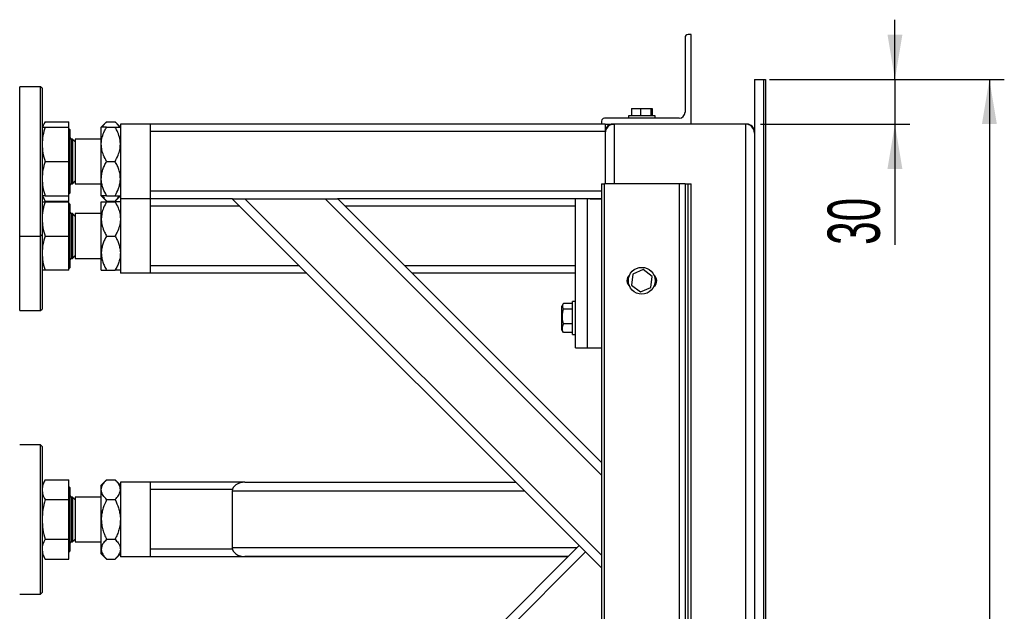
# Model space of a CAD drawing. Header units: millimetres. Extents: x 0 to 841, y 0 to 594.
# Tile 9 of 35: x 532 to 598, y 138 to 178. Entities that reach past the tile are written whole.
import ezdxf

# ---------------------------------------------------------------- set-up
doc = ezdxf.new("R2010")
doc.units = ezdxf.units.MM
doc.layers.add('COTES', color=1, linetype='Continuous')
doc.layers.add('TRAIT-FORT', color=4, linetype='Continuous', lineweight=25)
doc.styles.add('SLDTEXTSTYLE5', font='TXT', dxfattribs={"width": 0.605})
doc.dimstyles.new('SLDDIMSTYLE0', dxfattribs={"dimtxt": 3.5, "dimasz": 3, "dimexe": 0, "dimexo": 0.0625, "dimgap": 0.875, "dimtad": 1, "dimlfac": 10, "dimrnd": 1e-09, "dimzin": 12, "dimdsep": 46, "dimtxsty": 'SLDTEXTSTYLE5', "dimsah": 1, "dimcen": 0.09, "dimadec": 0, "dimazin": 3, "dimtfac": 1, "dimtofl": 0, "dimtmove": 0, "dimatfit": 3, "dimfxl": 0, "dimfrac": 2, "dimtolj": 1, "dimtzin": 12, "dimarcsym": 0})
doc.dimstyles.new('SLDDIMSTYLE1', dxfattribs={"dimtxt": 3.5, "dimasz": 3, "dimexe": 0, "dimexo": 0.0625, "dimgap": 0.875, "dimtad": 1, "dimlfac": 10, "dimrnd": 1e-09, "dimzin": 12, "dimdsep": 46, "dimtxsty": 'SLDTEXTSTYLE5', "dimsah": 1, "dimcen": 0.09, "dimadec": 0, "dimazin": 3, "dimtfac": 1, "dimtmove": 0, "dimatfit": 0, "dimfxl": 0, "dimfrac": 2, "dimtolj": 1, "dimtzin": 12, "dimarcsym": 0})

# ---------------------------------------------------------------- blocks, each defined once
blk = doc.blocks.new('_D_18')
at = {"layer": 'COTES', "color": 1}
for p, q in [((590.813, 173.795), (590.813, 177.795)), ((582.395, 173.795), (591.813, 173.795)), ((590.813, 173.795), (590.813, 170.795)), ((581.795, 170.795), (591.813, 170.795)), ((590.813, 170.795), (590.813, 162.7))]:
    blk.add_line(p, q, dxfattribs=at)
for points in [[(590.813, 173.795), (591.313, 176.795), (590.313, 176.795)], [(590.813, 170.795), (590.313, 167.795), (591.313, 167.795)]]:
    blk.add_solid(points, dxfattribs=at)
at = {"layer": 'COTES', "color": 1, "insert": (586.301, 162.7), "char_height": 3.5, "attachment_point": 1, "rotation": 90, "style": 'SLDTEXTSTYLE5'}
blk.add_mtext('30', dxfattribs=at)
blk = doc.blocks.new('_D_19')
at = {"layer": 'COTES', "color": 1}
for p, q in [((582.395, 173.795), (598.145, 173.795)), ((597.145, 173.795), (597.145, 56.495)), ((582.395, 56.495), (598.145, 56.495))]:
    blk.add_line(p, q, dxfattribs=at)
for points in [[(597.145, 173.795), (596.645, 170.795), (597.645, 170.795)], [(597.145, 56.495), (597.645, 59.495), (596.645, 59.495)]]:
    blk.add_solid(points, dxfattribs=at)
at = {"layer": 'COTES', "color": 1, "char_height": 3.5, "attachment_point": 1, "rotation": 90, "style": 'SLDTEXTSTYLE5'}
for s, insert in [('TOLES', (592.633, 114.156)), ('1173', (592.633, 103.199))]:
    blk.add_mtext(s, dxfattribs=dict(at, insert=insert))

msp = doc.modelspace()

# ---------------------------------------------------------------- linework, layer by layer
at = {"layer": 'TRAIT-FORT', "color": 4, "linetype": 'Continuous', "lineweight": 25}
for p, q in [((576.7449, 176.5951), (576.7449, 171.5951)), ((577.1449, 176.7951), (576.9449, 176.7951)), ((577.1449, 170.7951), (577.1449, 176.7951)), ((581.3949, 173.7951), (581.3949, 116.4952)), ((581.3949, 173.7951), (581.9949, 173.7951)), ((581.9949, 173.7951), (581.9949, 116.4952)), ((581.9949, 173.7951), (581.9949, 120.9952)), ((581.9949, 173.7951), (582.1449, 173.7951)), ((582.1449, 173.7951), (582.1449, 120.9952)), ((533.5449, 173.2952), (532.1449, 173.2952)), ((532.1449, 163.2952), (532.1449, 173.2952)), ((533.6449, 173.1952), (533.5449, 173.2952)), ((533.5449, 165.2094), (533.5449, 173.2952)), ((533.6449, 173.1952), (533.6449, 165.2711)), ((573.154, 171.8451), (573.154, 171.3451)), ((573.154, 171.8451), (573.7533, 171.8451)), ((573.7533, 171.8451), (573.7533, 171.3451)), ((573.7533, 171.8451), (574.4443, 171.8451)), ((574.4443, 171.8451), (574.4443, 171.3451)), ((574.4443, 171.8451), (574.5359, 171.8451)), ((574.5359, 171.8451), (574.5359, 171.3451)), ((533.8504, 170.951), (533.6449, 170.5952)), ((533.8504, 170.951), (535.4349, 170.951)), ((535.4349, 170.5952), (535.4349, 170.951)), ((537.9708, 170.951), (537.6149, 170.5952)), ((537.9708, 170.951), (538.5391, 170.951)), ((538.8949, 170.5952), (538.5391, 170.951)), ((571.1449, 170.9951), (571.1449, 170.7951)), ((576.3449, 171.1951), (571.3449, 171.1951)), ((572.9449, 171.3451), (572.9449, 171.1951)), ((574.7449, 171.3451), (572.9449, 171.3451)), ((574.7449, 171.1951), (574.7449, 171.3451)), ((533.8504, 170.5952), (535.4349, 170.5952)), ((535.4349, 168.2952), (535.4349, 170.5952)), ((535.5049, 170.4302), (535.4349, 170.5002)), ((535.5149, 170.4302), (535.5049, 170.4302)), ((535.5049, 170.4302), (535.5049, 166.1602)), ((535.5149, 170.4302), (535.5149, 166.1602)), ((537.6149, 169.4452), (537.6149, 170.5952)), ((537.9708, 170.5952), (538.5391, 170.5952)), ((540.8949, 170.7952), (538.8949, 170.7952)), ((538.8949, 170.7952), (538.8949, 165.7952)), ((540.8949, 170.7952), (540.8949, 165.7952)), ((571.3949, 170.7951), (540.8949, 170.7951)), ((571.3949, 170.2951), (540.8949, 170.2951)), ((571.3949, 170.7951), (571.9949, 170.7951)), ((571.3949, 170.7951), (571.3949, 170.2951)), ((571.3949, 170.2951), (571.3949, 166.7951)), ((571.8949, 170.7867), (571.8949, 170.7951)), ((580.7949, 170.7951), (571.9949, 170.7951)), ((571.9949, 170.7951), (571.9949, 166.7951)), ((580.7949, 170.7951), (580.7949, 62.7951)), ((580.8949, 170.7867), (580.8949, 170.7951)), ((535.6755, 169.7952), (535.6149, 169.7952)), ((535.6149, 169.7952), (535.6149, 166.7952)), ((535.8649, 169.6057), (535.6755, 169.7952)), ((535.6755, 169.7952), (535.6755, 169.5942)), ((537.6149, 169.7952), (535.8649, 169.7952)), ((535.8649, 169.7952), (535.8649, 166.7952)), ((535.6755, 169.5942), (535.6755, 166.7952)), ((537.6149, 167.1452), (537.6149, 169.4452)), ((533.8504, 168.2952), (535.4349, 168.2952)), ((535.4349, 165.9952), (535.4349, 168.2952)), ((537.9708, 168.2952), (538.5391, 168.2952)), ((535.6755, 166.7952), (535.8649, 166.9846)), ((537.6149, 165.9952), (537.6149, 167.1452)), ((535.6149, 166.7952), (535.6755, 166.7952)), ((535.8649, 166.7952), (537.6149, 166.7952)), ((571.1449, 166.7951), (571.1449, 66.7951)), ((571.1449, 166.7951), (571.3449, 166.7951)), ((571.3449, 66.7951), (571.3449, 166.7951)), ((576.3449, 166.7951), (571.3449, 166.7951)), ((576.3449, 166.7951), (576.3449, 66.7951)), ((576.7449, 166.7951), (576.3449, 166.7951)), ((576.7449, 166.7951), (576.7449, 66.7951)), ((576.7449, 166.7951), (576.9449, 166.7951)), ((576.9449, 66.7951), (576.9449, 166.7951)), ((576.9449, 166.7951), (577.1449, 166.7951)), ((577.1449, 66.7951), (577.1449, 166.7951)), ((533.6449, 165.9952), (533.8504, 165.6394)), ((533.8504, 165.9952), (535.4349, 165.9952)), ((535.4349, 166.0902), (535.5049, 166.1602)), ((535.4349, 165.6394), (535.4349, 165.9952)), ((535.5049, 166.1602), (535.5149, 166.1602)), ((537.6149, 165.9952), (537.9708, 165.6394)), ((537.9708, 165.9952), (538.5391, 165.9952)), ((538.5391, 165.6394), (538.8949, 165.9952)), ((540.8949, 165.7952), (538.8949, 165.7952)), ((540.8949, 165.795), (538.8949, 165.795)), ((538.8949, 165.795), (538.8949, 160.795)), ((571.1449, 166.2953), (540.8949, 166.2953)), ((546.4093, 165.7953), (540.8949, 165.7953)), ((540.8949, 165.795), (540.8949, 160.795)), ((546.3953, 165.7949), (540.8949, 165.7949)), ((571.1449, 141.0453), (546.3949, 165.7953)), ((546.4093, 165.7953), (547.2435, 165.7953)), ((547.2435, 165.7953), (552.6175, 165.7953)), ((547.2435, 165.7953), (571.1449, 141.8938)), ((552.6175, 165.7953), (553.4516, 165.7953)), ((571.1449, 147.2678), (552.6175, 165.7953)), ((571.1449, 165.7953), (553.4516, 165.7953)), ((553.466, 165.7953), (571.1449, 148.1163)), ((570.3949, 165.7951), (553.4662, 165.7951)), ((569.3949, 165.7949), (553.4664, 165.7949)), ((569.3949, 155.7951), (569.3949, 165.7951)), ((570.1949, 155.7951), (570.1949, 165.7951)), ((570.3949, 165.7953), (570.3949, 165.7951)), ((570.3949, 165.7951), (571.1449, 165.7951)), ((533.5449, 163.2952), (533.5449, 165.2094)), ((533.6449, 165.2711), (533.6449, 163.3952)), ((533.8504, 165.6394), (535.4349, 165.6394)), ((533.8504, 165.595), (535.4349, 165.595)), ((535.4349, 163.295), (535.4349, 165.595)), ((535.5049, 165.43), (535.4349, 165.5)), ((535.5149, 165.43), (535.5049, 165.43)), ((535.5049, 165.43), (535.5049, 162.2275)), ((535.5149, 165.43), (535.5149, 162.2275)), ((537.6149, 164.445), (537.6149, 165.595)), ((537.9708, 165.6394), (538.5391, 165.6394)), ((537.9708, 165.595), (538.5391, 165.595)), ((546.8953, 165.2949), (540.8949, 165.2949)), ((569.3949, 165.2949), (553.9664, 165.2949)), ((535.6755, 164.795), (535.6149, 164.795)), ((535.6149, 164.795), (535.6149, 162.545)), ((535.8649, 164.6055), (535.6755, 164.795)), ((535.6755, 164.795), (535.6755, 161.795)), ((537.6149, 164.795), (535.8649, 164.795)), ((535.8649, 164.795), (535.8649, 162.545)), ((537.6149, 162.145), (537.6149, 164.445)), ((532.1449, 163.2952), (533.5449, 163.2952)), ((532.1449, 160.2092), (532.1449, 163.2952)), ((533.5449, 163.2952), (533.6449, 163.3952)), ((533.5449, 158.295), (533.5449, 163.2952)), ((533.6449, 163.3952), (533.6449, 158.395)), ((533.8504, 163.295), (535.4349, 163.295)), ((535.4349, 160.995), (535.4349, 163.295)), ((537.9708, 163.295), (538.5391, 163.295)), ((535.6149, 162.545), (535.6149, 161.795)), ((535.8649, 162.545), (535.8649, 161.795)), ((535.5049, 162.2275), (535.5049, 161.16)), ((535.5149, 162.2275), (535.5149, 161.16)), ((535.6149, 161.795), (535.6755, 161.795)), ((535.6755, 161.795), (535.8649, 161.9844)), ((535.8649, 161.795), (537.6149, 161.795)), ((537.6149, 160.995), (537.6149, 162.145)), ((535.4349, 161.09), (535.5049, 161.16)), ((535.5049, 161.16), (535.5149, 161.16)), ((550.8951, 161.2951), (540.8949, 161.2951)), ((569.3949, 161.2951), (557.9662, 161.2951)), ((573.9366, 161.04), (573.2456, 160.7469)), ((574.5359, 160.5882), (573.9366, 161.04)), ((535.4349, 160.995), (533.8504, 160.995)), ((537.9708, 160.995), (538.5391, 160.995)), ((540.8949, 160.795), (538.8949, 160.795)), ((551.3951, 160.7951), (540.8949, 160.7951)), ((569.3949, 160.7951), (558.4662, 160.7951)), ((573.2456, 160.7469), (573.154, 160.0019)), ((574.4443, 159.8433), (574.5359, 160.5882)), ((532.1449, 158.295), (532.1449, 160.2092)), ((573.154, 160.0019), (573.7533, 159.5501)), ((573.7533, 159.5501), (574.4443, 159.8433)), ((568.5626, 158.7197), (568.4949, 158.6026)), ((568.4949, 156.9876), (568.4949, 158.6026)), ((569.1949, 158.7691), (568.5954, 158.7691)), ((569.3949, 158.8951), (569.1949, 158.8951)), ((569.1949, 156.6951), (569.1949, 158.8951)), ((532.1449, 158.295), (533.5449, 158.295)), ((533.5449, 158.295), (533.6449, 158.395)), ((569.1949, 158.387), (568.5954, 158.387)), ((569.1949, 157.413), (568.5954, 157.413)), ((568.4949, 156.9876), (568.5626, 156.8704)), ((568.5954, 156.8211), (568.5659, 156.8723)), ((569.1949, 156.8211), (568.5954, 156.8211)), ((569.1949, 156.6951), (569.3949, 156.6951)), ((569.3949, 155.7951), (570.1949, 155.7951)), ((570.1949, 155.7951), (571.1449, 155.7951)), ((533.5449, 149.2952), (532.1449, 149.2952)), ((533.6449, 149.1952), (533.5449, 149.2952)), ((533.5449, 148.2294), (533.5449, 149.2952)), ((533.6449, 149.1952), (533.6449, 148.1507)), ((533.5449, 139.2952), (533.5449, 148.2294)), ((533.6449, 148.1507), (533.6449, 139.3952)), ((533.8504, 146.951), (533.6449, 146.5952)), ((533.8504, 146.951), (535.4349, 146.951)), ((535.4349, 145.6231), (535.4349, 146.951)), ((537.9708, 146.951), (537.6149, 146.5952)), ((537.6149, 146.287), (537.6149, 146.5952)), ((537.9708, 146.951), (538.5391, 146.951)), ((538.8949, 146.5952), (538.5391, 146.951)), ((540.8949, 146.7952), (538.8949, 146.7952)), ((538.8949, 146.7952), (538.8949, 141.7952)), ((540.8949, 146.7952), (540.8949, 141.7952)), ((547.2435, 146.7951), (540.8949, 146.7951)), ((547.2435, 146.7951), (565.3951, 146.7951)), ((535.5049, 146.4302), (535.4349, 146.5002)), ((535.5149, 146.4302), (535.5049, 146.4302)), ((535.5049, 146.4302), (535.5049, 142.1602)), ((535.5149, 146.4302), (535.5149, 142.1602)), ((537.6149, 144.2952), (537.6149, 146.287)), ((546.4068, 146.2951), (540.8949, 146.2951)), ((546.3949, 146.1951), (546.3949, 142.4051)), ((565.9951, 146.1951), (546.3949, 146.1951)), ((533.8504, 145.6231), (535.4349, 145.6231)), ((535.4349, 142.9673), (535.4349, 145.6231)), ((535.6755, 145.7952), (535.6149, 145.7952)), ((535.6149, 145.7952), (535.6149, 142.7952)), ((535.8649, 145.6057), (535.6755, 145.7952)), ((535.6755, 145.7952), (535.6755, 142.7952)), ((537.6149, 145.7952), (535.8649, 145.7952)), ((535.8649, 145.7952), (535.8649, 142.7952)), ((537.9708, 145.6231), (538.5391, 145.6231)), ((537.6149, 142.3033), (537.6149, 144.2952)), ((533.8504, 142.9673), (535.4349, 142.9673)), ((535.4349, 141.6394), (535.4349, 142.9673)), ((535.6149, 142.7952), (535.6755, 142.7952)), ((535.6755, 142.7952), (535.8649, 142.9846)), ((535.8649, 142.7952), (537.6149, 142.7952)), ((537.9708, 142.9673), (538.5391, 142.9673)), ((533.6449, 141.9952), (533.8504, 141.6394)), ((535.4349, 142.0902), (535.5049, 142.1602)), ((535.5049, 142.1602), (535.5149, 142.1602)), ((537.6149, 141.9952), (537.6149, 142.3033)), ((537.6149, 141.9952), (537.9708, 141.6394)), ((538.5391, 141.6394), (538.8949, 141.9952)), ((546.4093, 142.2953), (540.8949, 142.2953)), ((546.3949, 119.2949), (569.6451, 142.5451)), ((546.3949, 142.4051), (569.5051, 142.4051)), ((570.0694, 142.1208), (547.2435, 119.2949)), ((533.8504, 141.6394), (535.4349, 141.6394)), ((537.9708, 141.6394), (538.5391, 141.6394)), ((540.8949, 141.7952), (538.8949, 141.7952)), ((568.8953, 141.7953), (540.8949, 141.7953)), ((568.9051, 141.8051), (547.2435, 141.8051)), ((532.1449, 139.2952), (533.5449, 139.2952)), ((533.5449, 139.2952), (533.6449, 139.3952))]:
    msp.add_line(p, q, dxfattribs=at)
msp.add_circle((573.8449, 160.2951), 0.9, dxfattribs=at)
for centre, radius, start, end in [((576.9449, 176.5951), 0.2, 90, 180), ((571.3449, 170.9951), 0.2, 90, 180), ((576.3449, 171.5951), 0.4, 270, 0), ((571.8949, 170.2951), 0.5, 90, 180), ((571.9949, 170.1951), 0.6, 90, 180), ((580.7949, 170.1951), 0.6, 0, 90), ((580.8949, 170.2951), 0.5, 0, 90), ((535.6149, 169.8952), 0.1, 180, 270), ((535.6149, 166.6952), 0.1, 90, 180), ((535.6149, 164.895), 0.1, 180, 270), ((535.6149, 161.695), 0.1, 90, 180), ((573.3449, 160.2951), 0.5, 128.144596, 234.340697), ((574.3449, 160.2951), 0.5, 308.606475, 53.641879), ((535.6149, 145.8952), 0.1, 180, 270), ((535.6149, 142.6952), 0.1, 90, 180)]:
    msp.add_arc(centre, radius, start, end, dxfattribs=at)
for centre, major_axis, start_param, end_param in [((547.2435, 146.1951), (-0.8485, 0), 4.712389, 6.2831853), ((547.2435, 142.4051), (0.8485, 0), 3.1415927, 4.712389)]:
    msp.add_ellipse(centre, major_axis=major_axis, ratio=0.7071068, start_param=start_param, end_param=end_param, dxfattribs=at)
for points, knots in [([(533.8504, 170.951), (533.7864, 170.8437), (533.7165, 170.7265), (533.6978, 170.6054), (533.6963, 170.5952)], [0, 0, 0, 0, 0.9159378, 1, 1, 1, 1]), ([(537.7001, 170.5952), (537.7053, 170.6075), (537.7338, 170.6757), (537.825, 170.7952), (537.922, 170.8989), (537.9708, 170.951)], [0, 0, 0, 0, 0.0992336, 0.5475538, 1, 1, 1, 1]), ([(538.8098, 170.5952), (538.8046, 170.6075), (538.7761, 170.6757), (538.6849, 170.7952), (538.5879, 170.8989), (538.5391, 170.951)], [0, 0, 0, 0, 0.0992336, 0.5475538, 1, 1, 1, 1]), ([(533.8504, 170.5952), (533.793, 170.4084), (533.6771, 170.0314), (533.6557, 169.6418), (533.6449, 169.4452)], [0, 0, 0, 0, 0.495458, 1, 1, 1, 1]), ([(533.6449, 170.5952), (533.6553, 170.5952), (533.6762, 170.5952), (533.7919, 170.5952), (533.8504, 170.5952)], [0, 0, 0, 0, 0.4945107, 1, 1, 1, 1]), ([(537.6149, 169.4452), (537.6152, 169.4653), (537.617, 169.6264), (537.6678, 169.9328), (537.8059, 170.2953), (537.9246, 170.5112), (537.9708, 170.5952)], [0, 0, 0, 0, 0.0503996, 0.4026135, 0.7675885, 1, 1, 1, 1]), ([(537.9708, 170.5952), (537.8871, 170.5952), (537.7604, 170.5952), (537.658, 170.5952), (537.6196, 170.5952), (537.6162, 170.5952), (537.6149, 170.5952)], [0, 0, 0, 0, 0.43204542, 0.65434926, 0.87965336, 1, 1, 1, 1]), ([(538.8949, 169.4452), (538.8947, 169.4653), (538.8929, 169.6264), (538.8421, 169.9328), (538.704, 170.2953), (538.5853, 170.5112), (538.5391, 170.5952)], [0, 0, 0, 0, 0.0503996, 0.4026135, 0.7675885, 1, 1, 1, 1]), ([(538.5391, 170.5952), (538.6228, 170.5952), (538.7495, 170.5952), (538.8519, 170.5952), (538.8903, 170.5952), (538.8937, 170.5952), (538.8949, 170.5952)], [0, 0, 0, 0, 0.4320454, 0.6543493, 0.8796534, 1, 1, 1, 1]), ([(533.6449, 169.4452), (533.6553, 169.2525), (533.6762, 168.8628), (533.7919, 168.4858), (533.8504, 168.2952)], [0, 0, 0, 0, 0.4945107, 1, 1, 1, 1]), ([(537.9708, 168.2952), (537.899, 168.43), (537.767, 168.6776), (537.6403, 169.0655), (537.6235, 169.3175), (537.6149, 169.4452)], [0, 0, 0, 0, 0.3707742, 0.6811819, 1, 1, 1, 1]), ([(538.5391, 168.2952), (538.6109, 168.43), (538.7429, 168.6776), (538.8696, 169.0655), (538.8864, 169.3175), (538.8949, 169.4452)], [0, 0, 0, 0, 0.3707742, 0.6811819, 1, 1, 1, 1]), ([(533.8504, 168.2952), (533.793, 168.1084), (533.6771, 167.7314), (533.6557, 167.3418), (533.6449, 167.1452)], [0, 0, 0, 0, 0.495458, 1, 1, 1, 1]), ([(537.6149, 167.1452), (537.62, 167.2452), (537.6303, 167.4473), (537.7096, 167.7414), (537.8228, 168.0258), (537.9213, 168.2051), (537.9708, 168.2952)], [0, 0, 0, 0, 0.2495779, 0.5043641, 0.7510469, 1, 1, 1, 1]), ([(538.8949, 167.1452), (538.8899, 167.2452), (538.8796, 167.4473), (538.8003, 167.7414), (538.6871, 168.0258), (538.5886, 168.2051), (538.5391, 168.2952)], [0, 0, 0, 0, 0.2495779, 0.5043641, 0.7510469, 1, 1, 1, 1]), ([(533.6449, 167.1452), (533.6553, 166.9525), (533.6762, 166.5628), (533.7919, 166.1858), (533.8504, 165.9952)], [0, 0, 0, 0, 0.4945107, 1, 1, 1, 1]), ([(537.9708, 165.9952), (537.8871, 166.1527), (537.7604, 166.3913), (537.658, 166.733), (537.6196, 166.9586), (537.6162, 167.097), (537.6149, 167.1452)], [0, 0, 0, 0, 0.4320454, 0.6543493, 0.8796534, 1, 1, 1, 1]), ([(538.5391, 165.9952), (538.6228, 166.1527), (538.7495, 166.3913), (538.8519, 166.733), (538.8903, 166.9586), (538.8937, 167.097), (538.8949, 167.1452)], [0, 0, 0, 0, 0.4320454, 0.6543493, 0.8796534, 1, 1, 1, 1]), ([(533.8504, 165.9952), (533.793, 165.9952), (533.6771, 165.9952), (533.6557, 165.9952), (533.6449, 165.9952)], [0, 0, 0, 0, 0.495458, 1, 1, 1, 1]), ([(533.6953, 165.9952), (533.6965, 165.9872), (533.7152, 165.8661), (533.7851, 165.7489), (533.8504, 165.6394)], [0, 0, 0, 0, 0.0656279, 1, 1, 1, 1]), ([(537.9708, 165.9952), (537.8871, 165.9952), (537.7604, 165.9952), (537.658, 165.9952), (537.6196, 165.9952), (537.6162, 165.9952), (537.6149, 165.9952)], [0, 0, 0, 0, 0.4320454, 0.6543493, 0.8796534, 1, 1, 1, 1]), ([(537.701, 165.9952), (537.7419, 165.9245), (537.8126, 165.8022), (537.9238, 165.6877), (537.9708, 165.6394)], [0, 0, 0, 0, 0.5773852, 1, 1, 1, 1]), ([(538.8089, 165.9952), (538.768, 165.9245), (538.6973, 165.8022), (538.5861, 165.6877), (538.5391, 165.6394)], [0, 0, 0, 0, 0.5773852, 1, 1, 1, 1]), ([(538.5391, 165.9952), (538.6228, 165.9952), (538.7495, 165.9952), (538.8519, 165.9952), (538.8903, 165.9952), (538.8937, 165.9952), (538.8949, 165.9952)], [0, 0, 0, 0, 0.4320454, 0.6543493, 0.8796534, 1, 1, 1, 1]), ([(533.8504, 165.595), (533.821, 165.5021), (533.7622, 165.3162), (533.6976, 165.0308), (533.6534, 164.7399), (533.6478, 164.5435), (533.6449, 164.445)], [0, 0, 0, 0, 0.2472686, 0.4953626, 0.746874, 1, 1, 1, 1]), ([(533.6449, 165.595), (533.6553, 165.595), (533.6762, 165.595), (533.7919, 165.595), (533.8504, 165.595)], [0, 0, 0, 0, 0.4945107, 1, 1, 1, 1]), ([(537.9708, 165.595), (537.899, 165.4602), (537.767, 165.2126), (537.6403, 164.8246), (537.6235, 164.5726), (537.6149, 164.445)], [0, 0, 0, 0, 0.3707742, 0.6811819, 1, 1, 1, 1]), ([(537.6149, 165.595), (537.62, 165.595), (537.6303, 165.595), (537.7096, 165.595), (537.8228, 165.595), (537.9213, 165.595), (537.9708, 165.595)], [0, 0, 0, 0, 0.2495779, 0.5043641, 0.7510469, 1, 1, 1, 1]), ([(538.5391, 165.595), (538.6109, 165.4602), (538.7429, 165.2126), (538.8696, 164.8246), (538.8864, 164.5726), (538.8949, 164.445)], [0, 0, 0, 0, 0.3707742, 0.6811819, 1, 1, 1, 1]), ([(538.8949, 165.595), (538.8899, 165.595), (538.8796, 165.595), (538.8003, 165.595), (538.6871, 165.595), (538.5886, 165.595), (538.5391, 165.595)], [0, 0, 0, 0, 0.2495779, 0.5043641, 0.7510469, 1, 1, 1, 1]), ([(533.6449, 164.445), (533.6553, 164.2523), (533.6762, 163.8626), (533.7919, 163.4856), (533.8504, 163.295)], [0, 0, 0, 0, 0.4945107, 1, 1, 1, 1]), ([(537.6149, 164.445), (537.6152, 164.4248), (537.617, 164.2637), (537.6678, 163.9573), (537.8059, 163.5948), (537.9246, 163.379), (537.9708, 163.295)], [0, 0, 0, 0, 0.05039955, 0.40261353, 0.76758847, 1, 1, 1, 1]), ([(538.8949, 164.445), (538.8947, 164.4248), (538.8929, 164.2637), (538.8421, 163.9573), (538.704, 163.5948), (538.5853, 163.379), (538.5391, 163.295)], [0, 0, 0, 0, 0.0503996, 0.4026135, 0.7675885, 1, 1, 1, 1]), ([(533.8504, 163.295), (533.793, 163.1082), (533.6771, 162.7312), (533.6557, 162.3416), (533.6449, 162.145)], [0, 0, 0, 0, 0.495458, 1, 1, 1, 1]), ([(537.9708, 163.295), (537.9277, 163.2171), (537.8415, 163.0609), (537.7364, 162.8147), (537.6577, 162.5573), (537.6197, 162.3315), (537.6162, 162.1931), (537.6149, 162.145)], [0, 0, 0, 0, 0.2155179, 0.432228, 0.6544604, 0.8796921, 1, 1, 1, 1]), ([(538.5391, 163.295), (538.5822, 163.2171), (538.6684, 163.0609), (538.7735, 162.8147), (538.8522, 162.5573), (538.8902, 162.3315), (538.8937, 162.1931), (538.8949, 162.145)], [0, 0, 0, 0, 0.21551788, 0.43222804, 0.6544604, 0.87969206, 1, 1, 1, 1]), ([(533.6449, 162.145), (533.6553, 161.9523), (533.6762, 161.5626), (533.7919, 161.1856), (533.8504, 160.995)], [0, 0, 0, 0, 0.49451073, 1, 1, 1, 1]), ([(537.6149, 162.145), (537.62, 162.045), (537.6303, 161.8429), (537.7096, 161.5487), (537.8228, 161.2643), (537.9213, 161.085), (537.9708, 160.995)], [0, 0, 0, 0, 0.2495779, 0.5043641, 0.7510469, 1, 1, 1, 1]), ([(538.8949, 162.145), (538.8899, 162.045), (538.8796, 161.8429), (538.8003, 161.5487), (538.6871, 161.2643), (538.5886, 161.085), (538.5391, 160.995)], [0, 0, 0, 0, 0.2495779, 0.5043641, 0.7510469, 1, 1, 1, 1]), ([(533.8504, 160.995), (533.821, 160.995), (533.7622, 160.995), (533.6976, 160.995), (533.6534, 160.995), (533.6478, 160.995), (533.6449, 160.995)], [0, 0, 0, 0, 0.2472686, 0.4953626, 0.746874, 1, 1, 1, 1]), ([(537.6149, 160.995), (537.62, 160.995), (537.6303, 160.995), (537.7096, 160.995), (537.8228, 160.995), (537.9213, 160.995), (537.9708, 160.995)], [0, 0, 0, 0, 0.2495779, 0.5043641, 0.7510469, 1, 1, 1, 1]), ([(538.8949, 160.995), (538.8899, 160.995), (538.8796, 160.995), (538.8003, 160.995), (538.6871, 160.995), (538.5886, 160.995), (538.5391, 160.995)], [0, 0, 0, 0, 0.2495779, 0.5043641, 0.7510469, 1, 1, 1, 1]), ([(568.5954, 158.7691), (568.5735, 158.7359), (568.5291, 158.6689), (568.5129, 158.5695), (568.5367, 158.4746), (568.5757, 158.4164), (568.5954, 158.387)], [0, 0, 0, 0, 0.2646049, 0.5349477, 0.7653431, 1, 1, 1, 1]), ([(568.5954, 157.413), (568.565, 157.537), (568.5148, 157.7419), (568.5195, 158.0392), (568.5543, 158.2392), (568.5863, 158.3542), (568.5954, 158.387)], [0, 0, 0, 0, 0.3855495, 0.6376419, 0.8965462, 1, 1, 1, 1]), ([(568.5954, 156.8211), (568.5735, 156.8725), (568.5291, 156.9763), (568.5129, 157.1302), (568.5367, 157.2773), (568.5757, 157.3675), (568.5954, 157.413)], [0, 0, 0, 0, 0.2646049, 0.5349477, 0.7653431, 1, 1, 1, 1]), ([(533.8504, 146.951), (533.793, 146.8432), (533.6771, 146.6255), (533.6557, 146.4005), (533.6449, 146.287)], [0, 0, 0, 0, 0.49545796, 1, 1, 1, 1]), ([(537.6149, 146.287), (537.62, 146.3448), (537.6303, 146.4614), (537.7096, 146.6313), (537.8228, 146.7955), (537.9213, 146.899), (537.9708, 146.951)], [0, 0, 0, 0, 0.2495779, 0.5043641, 0.7510469, 1, 1, 1, 1]), ([(538.8949, 146.287), (538.8899, 146.3448), (538.8796, 146.4614), (538.8003, 146.6313), (538.6871, 146.7955), (538.5886, 146.899), (538.5391, 146.951)], [0, 0, 0, 0, 0.2495779, 0.5043641, 0.7510469, 1, 1, 1, 1]), ([(533.6449, 146.287), (533.6553, 146.1758), (533.6762, 145.9508), (533.7919, 145.7331), (533.8504, 145.6231)], [0, 0, 0, 0, 0.4945107, 1, 1, 1, 1]), ([(537.9708, 145.6231), (537.8871, 145.714), (537.7604, 145.8518), (537.658, 146.049), (537.6196, 146.1793), (537.6162, 146.2592), (537.6149, 146.287)], [0, 0, 0, 0, 0.4320454, 0.6543493, 0.8796534, 1, 1, 1, 1]), ([(538.5391, 145.6231), (538.6228, 145.714), (538.7495, 145.8518), (538.8519, 146.049), (538.8903, 146.1793), (538.8937, 146.2592), (538.8949, 146.287)], [0, 0, 0, 0, 0.4320454, 0.6543493, 0.8796534, 1, 1, 1, 1]), ([(533.8504, 145.6231), (533.793, 145.4074), (533.6771, 144.9721), (533.6557, 144.5222), (533.6449, 144.2952)], [0, 0, 0, 0, 0.495458, 1, 1, 1, 1]), ([(537.9708, 145.6231), (537.8871, 145.4412), (537.7604, 145.1657), (537.658, 144.7712), (537.6196, 144.5106), (537.6162, 144.3508), (537.6149, 144.2952)], [0, 0, 0, 0, 0.4320454, 0.6543493, 0.8796534, 1, 1, 1, 1]), ([(538.5391, 145.6231), (538.6228, 145.4412), (538.7495, 145.1657), (538.8519, 144.7712), (538.8903, 144.5106), (538.8937, 144.3508), (538.8949, 144.2952)], [0, 0, 0, 0, 0.4320454, 0.6543493, 0.8796534, 1, 1, 1, 1]), ([(533.6449, 144.2952), (533.6553, 144.0727), (533.6762, 143.6227), (533.7919, 143.1873), (533.8504, 142.9673)], [0, 0, 0, 0, 0.4945107, 1, 1, 1, 1]), ([(537.6149, 144.2952), (537.62, 144.1797), (537.6303, 143.9463), (537.7096, 143.6067), (537.8228, 143.2783), (537.9213, 143.0713), (537.9708, 142.9673)], [0, 0, 0, 0, 0.2495779, 0.5043641, 0.7510469, 1, 1, 1, 1]), ([(538.8949, 144.2952), (538.8899, 144.1797), (538.8796, 143.9463), (538.8003, 143.6067), (538.6871, 143.2783), (538.5886, 143.0713), (538.5391, 142.9673)], [0, 0, 0, 0, 0.2495779, 0.5043641, 0.7510469, 1, 1, 1, 1]), ([(533.8504, 142.9673), (533.821, 142.9137), (533.7622, 142.8063), (533.6976, 142.6415), (533.6534, 142.4736), (533.6478, 142.3602), (533.6449, 142.3033)], [0, 0, 0, 0, 0.2472686, 0.4953626, 0.746874, 1, 1, 1, 1]), ([(537.9708, 142.9673), (537.899, 142.8894), (537.767, 142.7465), (537.6403, 142.5225), (537.6235, 142.377), (537.6149, 142.3033)], [0, 0, 0, 0, 0.3707742, 0.6811819, 1, 1, 1, 1]), ([(538.5391, 142.9673), (538.6109, 142.8894), (538.7429, 142.7465), (538.8696, 142.5225), (538.8864, 142.377), (538.8949, 142.3033)], [0, 0, 0, 0, 0.3707742, 0.6811819, 1, 1, 1, 1]), ([(533.6449, 142.3033), (533.6553, 142.1921), (533.6762, 141.9671), (533.7919, 141.7494), (533.8504, 141.6394)], [0, 0, 0, 0, 0.4945107, 1, 1, 1, 1]), ([(537.6149, 142.3033), (537.6152, 142.2917), (537.617, 142.1987), (537.6678, 142.0218), (537.8059, 141.8125), (537.9246, 141.6878), (537.9708, 141.6394)], [0, 0, 0, 0, 0.0503996, 0.4026135, 0.7675885, 1, 1, 1, 1]), ([(538.8949, 142.3033), (538.8947, 142.2917), (538.8929, 142.1987), (538.8421, 142.0218), (538.704, 141.8125), (538.5853, 141.6878), (538.5391, 141.6394)], [0, 0, 0, 0, 0.05039955, 0.40261353, 0.76758847, 1, 1, 1, 1])]:
    msp.add_open_spline(points, degree=3, knots=knots, dxfattribs=at)

# ---------------------------------------------------------------- dimensions: what is measured, and where the dimension line sits
at = {"layer": 'COTES', "color": 1}
dim = msp.add_linear_dim(base=(590.8129, 170.7951), p1=(581.3949, 173.7951), p2=(580.7949, 170.7951), angle=90, dimstyle='SLDDIMSTYLE1', dxfattribs=at)
dim.commit()
dim.dimension.update_dxf_attribs({"geometry": '_D_18', "text_midpoint": (590.8129, 164.8925), "dimtype": 160})
dim = msp.add_linear_dim(base=(597.1449, 56.4951), p1=(581.3949, 173.7951), p2=(581.3949, 56.4951), angle=90, text='<>  TOLES', dimstyle='SLDDIMSTYLE0', dxfattribs=at)
dim.commit()
dim.dimension.update_dxf_attribs({"geometry": '_D_19', "text_midpoint": (597.1449, 115.1451), "dimtype": 160})

doc.saveas('drawing.dxf')
